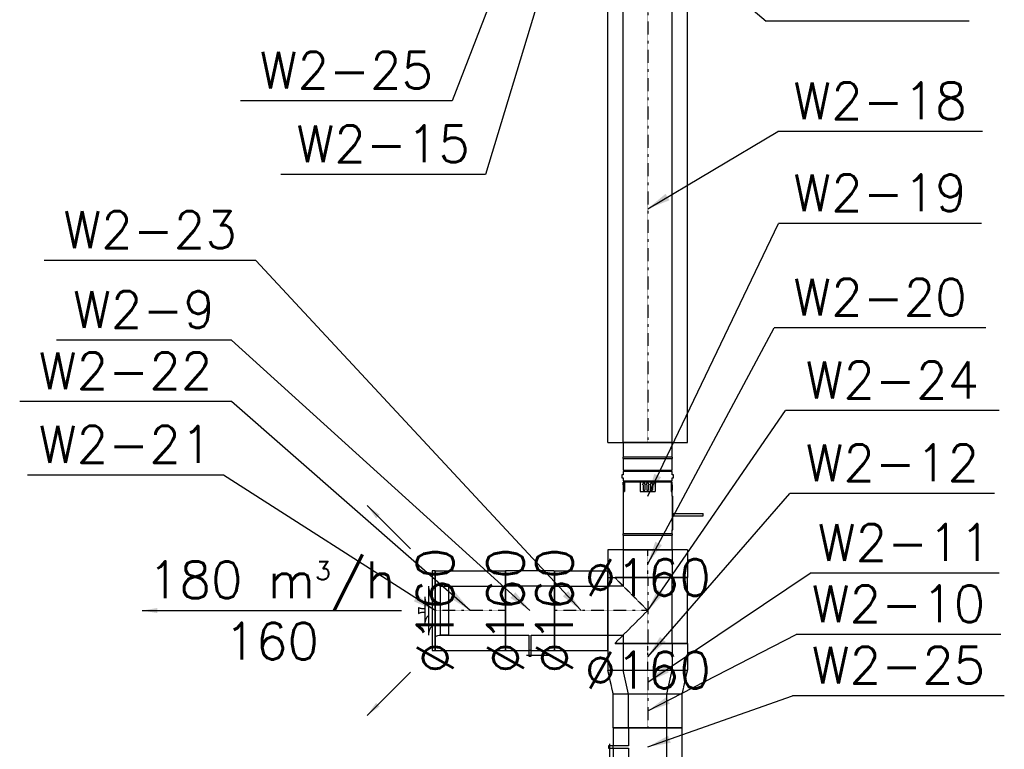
# Model space of a CAD drawing. Header units: millimetres. Extents: x -40063 to 512011, y 350190 to 687060.
# Tile 130 of 256: x 108575 to 111785, y 609105 to 611485. Entities that reach past the tile are written whole.
import ezdxf

# ---------------------------------------------------------------- set-up
doc = ezdxf.new("R2010")
doc.units = ezdxf.units.MM
doc.linetypes.add('DASHDOT', pattern=[1, 0.5, -0.25, 0, -0.25])
doc.linetypes.add('DASHED', pattern=[0.75, 0.5, -0.25])
doc.layers.get('0').update_dxf_attribs({"color": 8})
for name, color, linetype in [('FLUID-W2', 7, 'Continuous'), ('FLUID-W2-120-ARRGR', 7, 'Continuous'), ('FLUID-W2-120-DIM', 7, 'Continuous'), ('FLUID-W2-120-NUM', 7, 'Continuous'), ('FLUID-W2-INS', 7, 'Continuous'), ('FLUID-W2-SYM', 7, 'Continuous')]:
    doc.layers.add(name, color=color, linetype=linetype)
doc.styles.add('FDBES', font='simplex.shx')
doc.dimstyles.new('FDBES', dxfattribs={"dimscale": 50, "dimtxt": 4, "dimasz": 2.5, "dimexe": 0.8, "dimexo": 2, "dimgap": 1, "dimtad": 1, "dimdsep": 46, "dimtxsty": 'FDBES', "dimcen": 2.5, "dimclrd": 4, "dimclre": 5, "dimadec": 0, "dimazin": 0, "dimtfac": 1, "dimtmove": 0, "dimatfit": 3, "dimfxl": 1, "dimarcsym": 0})

# ---------------------------------------------------------------- blocks, each defined once
blk = doc.blocks.new('*U17471')
at = {"color": 243, "linetype": 'Continuous', "lineweight": -2}
for p, q in [((-762.5, 80), (-762.5, 0)), ((762.5, 0), (762.5, 80)), ((-762.5, 0), (-762.5, -80)), ((762.5, -80), (762.5, 0))]:
    blk.add_line(p, q, dxfattribs=at)
at = {"color": 0, "linetype": 'ByBlock', "lineweight": -2}
for p, q in [((762.5, 80), (-762.5, 80)), ((762.5, -80), (-762.5, -80))]:
    blk.add_line(p, q, dxfattribs=at)
at = {"layer": 'FLUID-W2-INS', "color": 243, "linetype": 'DASHED', "lineweight": -3}
for p, q in [((-762.5, 130), (-762.5, 80)), ((762.5, 130), (-762.5, 130)), ((762.5, 80), (762.5, 130)), ((-762.5, -80), (-762.5, -130)), ((762.5, -130), (762.5, -80)), ((762.5, -130), (-762.5, -130))]:
    blk.add_line(p, q, dxfattribs=at)
at = {"layer": 'FLUID-W2-SYM', "color": 243, "linetype": 'DASHDOT', "lineweight": -3}
blk.add_line((-762.5, 0), (762.5, 0), dxfattribs=at)
blk = doc.blocks.new('*U17467')
at = {"color": 243, "linetype": 'Continuous', "lineweight": -2}
for p, q in [((-114.5, 0), (-114.5, 80)), ((114.5, 80), (114.5, 0)), ((-114.5, -80), (-114.5, 0)), ((114.5, 0), (114.5, -80))]:
    blk.add_line(p, q, dxfattribs=at)
at = {"color": 0, "linetype": 'ByBlock', "lineweight": -2}
for p, q in [((97.5, 80), (-114.5, 80)), ((97.5, -80), (-114.5, -80))]:
    blk.add_line(p, q, dxfattribs=at)
at = {"layer": 'FLUID-W2-INS', "color": 243, "linetype": 'DASHED', "lineweight": -3}
for p, q in [((-114.5, 80), (-114.5, 130)), ((114.5, 130), (-114.5, 130)), ((114.5, 130), (114.5, 80)), ((-114.5, -130), (-114.5, -80)), ((114.5, -80), (114.5, -130)), ((114.5, -130), (-114.5, -130))]:
    blk.add_line(p, q, dxfattribs=at)
at = {"layer": 'FLUID-W2-SYM', "color": 243, "linetype": 'DASHDOT', "lineweight": -3}
blk.add_line((-114.5, 0), (114.5, 0), dxfattribs=at)
blk = doc.blocks.new('*U17466')
at = {"color": 0, "linetype": 'ByBlock', "lineweight": -2}
for p, q in [((0, -130), (0, 130)), ((0, 130, 0), (0, 130, -10)), ((0, 130, -10), (0, -129.8, -10)), ((0, 84.5, 1.5), (0, 85.7, 0)), ((0, 82.6, 5.1), (0, 84.5, 1.5)), ((0, 81.1, 8.9), (0, 82.6, 5.1)), ((0, 80.3, 12.9), (0, 81.1, 8.9)), ((0, 80, 17), (0, 80.3, 12.9)), ((0, -80, 17), (0, 80, 17)), ((0, 80, -22), (0, 75.1, -21.7)), ((0, 80, -22), (0, -80, -22)), ((0, 80, 17), (0, 80, 45)), ((0, -80, 45), (0, 80, 45)), ((0, 75.1, -21.7), (0, 70.3, -20.9)), ((0, 70.3, -20.9), (0, 65.6, -19.6)), ((0, 65.6, -19.6), (0, 61.1, -17.7)), ((0, 61.1, -17.7), (0, 56.9, -15.3)), ((0, 56.9, -15.3), (0, 53, -12.2)), ((0, 53, -12.2), (0, 51, -10)), ((0, 45, -34), (0, 40.1, -33.7)), ((0, 45, -34), (0, -45, -34)), ((0, 40.1, -33.7), (0, 35.3, -32.9)), ((0, 35.3, -32.9), (0, 30.6, -31.6)), ((0, 30.6, -31.6), (0, 26.1, -29.7)), ((0, 26.1, -29.7), (0, 21.9, -27.3)), ((0, 21.9, -27.3), (0, 18, -24.2)), ((0, 18, -24.2), (0, 16, -22)), ((0, 8.2, -52.5), (0, 10, -54)), ((0, 10, -54), (0, -9.8, -54)), ((0, 7.3, -50.3), (0, 8.2, -52.5)), ((0, 6.6, -47.9), (0, 7.3, -50.3)), ((0, 6.1, -45.5), (0, 6.6, -47.9)), ((0, 5.8, -43.1), (0, 6.1, -45.5)), ((0, 5.5, -40.7), (0, 5.8, -43.1)), ((0, 5.3, -38.3), (0, 5.5, -40.7)), ((0, 5.1, -35.9), (0, 5.3, -38.3)), ((0, 5, -34), (0, 5.1, -35.9)), ((0, -5.1, -35.9), (0, -5, -34)), ((0, -5.3, -38.3), (0, -5.1, -35.9)), ((0, -5.5, -40.7), (0, -5.3, -38.3)), ((0, -5.8, -43.1), (0, -5.5, -40.7)), ((0, -6.1, -45.5), (0, -5.8, -43.1)), ((0, -6.6, -47.9), (0, -6.1, -45.5)), ((0, -7.3, -50.3), (0, -6.6, -47.9)), ((0, -8.2, -52.5), (0, -7.3, -50.3)), ((0, -10, -54), (0, -8.2, -52.5)), ((0, -9.8, -54), (0, -10, -54)), ((0, -16, -22), (0, -18, -24.2)), ((0, -18, -24.2), (0, -21.9, -27.3)), ((0, -21.9, -27.3), (0, -26.1, -29.7)), ((0, -26.1, -29.7), (0, -30.6, -31.6)), ((0, -30.6, -31.6), (0, -35.3, -32.9)), ((0, -35.3, -32.9), (0, -40.1, -33.7)), ((0, -40.1, -33.7), (0, -45, -34)), ((0, -51, -10), (0, -53, -12.2)), ((0, -53, -12.2), (0, -56.9, -15.3)), ((0, -56.9, -15.3), (0, -61.1, -17.7)), ((0, -61.1, -17.7), (0, -65.6, -19.6)), ((0, -65.6, -19.6), (0, -70.3, -20.9)), ((0, -70.3, -20.9), (0, -75.1, -21.7)), ((0, -75.1, -21.7), (0, -80, -22)), ((0, -80.3, 12.9), (0, -80, 17)), ((0, -80, 45), (0, -80, 17)), ((0, -81.1, 8.9), (0, -80.3, 12.9)), ((0, -82.6, 5.1), (0, -81.1, 8.9)), ((0, -84.5, 1.5), (0, -82.6, 5.1)), ((0, -85.7, 0), (0, -84.5, 1.5)), ((0, -129.8, -10), (0, -130, -10)), ((0, -130, -10), (0, -130, 0))]:
    blk.add_line(p, q, dxfattribs=at)
blk = doc.blocks.new('*U17390')
at = {"color": 0, "linetype": 'ByBlock', "lineweight": -2}
for p, q in [((80, 0, -80), (-80, 0, -80)), ((-80, 0, 80), (-4, 0, 80)), ((-11.3, 0, 146), (0, 0, 146)), ((-4, 0, 149.2), (-3.9, 0, 149.2)), ((-4, 0, 80), (-4, 0, 149.2)), ((4, 0, 130), (-4, 0, 130)), ((-3.9, 0, 149.2), (3.9, 0, 149.2)), ((0, 0, 146), (67.9, 0, 146)), ((3.9, 0, 149.2), (4, 0, 149.2)), ((4, 0, 149.2), (4, 0, 80)), ((4, 0, 80), (80, 0, 80))]:
    blk.add_line(p, q, dxfattribs=at)
at = {"layer": 'FLUID-W2-INS', "color": 243, "linetype": 'DASHED', "lineweight": -3}
for p, q in [((80, 0, -130), (-80, 0, -130)), ((-80, 0, 130), (-40, 0, 130)), ((-80, 0, -130), (-80, 0, 130)), ((-40, 0, 130), (-4, 0, 130)), ((4, 0, 130), (40, 0, 130)), ((40, 0, 130), (80, 0, 130)), ((80, 0, 130), (80, 0, -130))]:
    blk.add_line(p, q, dxfattribs=at)
blk = doc.blocks.new('*U17391')
at = {"color": 243, "linetype": 'Continuous', "lineweight": -2}
for p, q in [((-87, 0), (-87, 80)), ((87, 80), (87, 78.5)), ((87, 78.5), (87, 15.6)), ((-87, -80), (-87, 0)), ((87, 7.9), (87, 0)), ((87, 0), (87, -78.5)), ((87, -78.5), (87, -80))]:
    blk.add_line(p, q, dxfattribs=at)
at = {"color": 0, "linetype": 'ByBlock', "lineweight": -2}
for p, q in [((87, 80), (-87, 80)), ((87, -80), (-87, -80))]:
    blk.add_line(p, q, dxfattribs=at)
at = {"layer": 'FLUID-W2-INS', "color": 243, "linetype": 'DASHED', "lineweight": -3}
for p, q in [((-87, 80), (-87, 130)), ((87, 130), (-87, 130)), ((87, 130), (87, 80)), ((87, 15.6), (87, 7.9)), ((-87, -130), (-87, -80)), ((87, -80), (87, -130)), ((87, -130), (-87, -130))]:
    blk.add_line(p, q, dxfattribs=at)
at = {"layer": 'FLUID-W2-SYM', "color": 243, "linetype": 'DASHDOT', "lineweight": -3}
blk.add_line((-87, 0), (87, 0), dxfattribs=at)
blk = doc.blocks.new('*U17465')
at = {"color": 0, "linetype": 'ByBlock', "lineweight": -2}
for p, q in [((-80, 80), (-80, 130)), ((80, 130), (80, 80)), ((-107.5, 80), (-80, 80)), ((80, 80), (107.5, 80)), ((107.5, -80), (-107.5, -80))]:
    blk.add_line(p, q, dxfattribs=at)
at = {"layer": 'FLUID-W2-INS', "color": 243, "linetype": 'DASHED', "lineweight": -3}
for p, q in [((-130, 130), (130, 130)), ((-107.5, -130), (-107.5, 107.5)), ((0, 0), (-107.5, 107.5)), ((107.5, 107.5), (0, 0)), ((107.5, 107.5), (107.5, -130)), ((-107.5, 0), (-107.6, 0)), ((107.5, -130), (-107.5, -130))]:
    blk.add_line(p, q, dxfattribs=at)
at = {"layer": 'FLUID-W2-SYM', "color": 243, "linetype": 'DASHDOT', "lineweight": -3}
for p, q in [((0, 0), (0, 130)), ((-107.5, 0), (107.5, 0))]:
    blk.add_line(p, q, dxfattribs=at)
blk = doc.blocks.new('*U17464')
at = {"color": 243, "linetype": 'Continuous', "lineweight": -2}
for p, q in [((-43.5, 80), (-43.5, 0)), ((43.5, 0), (43.5, 80)), ((-43.5, 0), (-43.5, -80)), ((43.5, -80), (43.5, 0))]:
    blk.add_line(p, q, dxfattribs=at)
at = {"color": 0, "linetype": 'ByBlock', "lineweight": -2}
for p, q in [((43.5, 80), (-43.5, 80)), ((43.5, -80), (-43.5, -80))]:
    blk.add_line(p, q, dxfattribs=at)
at = {"layer": 'FLUID-W2-INS', "color": 243, "linetype": 'DASHED', "lineweight": -3}
for p, q in [((-43.5, 130), (-43.5, 80)), ((20.8, 130), (-43.5, 130)), ((43.5, 80), (43.5, 107.2)), ((-43.5, -80), (-43.5, -130)), ((43.5, -130), (43.5, -80)), ((43.5, -130), (-43.5, -130))]:
    blk.add_line(p, q, dxfattribs=at)
at = {"layer": 'FLUID-W2-SYM', "color": 243, "linetype": 'DASHDOT', "lineweight": -3}
for p, q in [((-43.5, 0), (20.8, 0)), ((20.8, 0), (43.5, 0))]:
    blk.add_line(p, q, dxfattribs=at)
blk = doc.blocks.new('*U17395')
at = {"color": 243, "linetype": 'Continuous', "lineweight": -2}
for p, q in [((-39, 0, -80), (-39, 0, -79.9)), ((-39, 0, 80), (-39, 0, 80)), ((39, 0, -62.4), (39, 0, -62.5)), ((39, 0, 62.5), (39, 0, 62.5))]:
    blk.add_line(p, q, dxfattribs=at)
at = {"color": 0, "linetype": 'ByBlock', "lineweight": -2}
for p, q in [((39, 0, 62.5), (-39, 0, 80)), ((39, 0, -62.5), (-39, 0, -80))]:
    blk.add_line(p, q, dxfattribs=at)
at = {"layer": 'FLUID-W2-INS', "color": 243, "linetype": 'DASHED', "lineweight": -3}
for p, q in [((-39, 0, 129.9), (-39, 0, 130)), ((-39, 0, -130), (-39, 0, -129.9)), ((-39, 0, 126.4), (-39, 0, 126.7)), ((-39, 0, -118.3), (-39, 0, -80)), ((-39, 0, -79.9), (-39, 0, 80)), ((-39, 0, 80), (-39, 0, 118.3)), ((-39, 0, -126.7), (-39, 0, -126.4)), ((39, 0, 112.5), (-39, 0, 130)), ((39, 0, -112.5), (-39, 0, -130)), ((39, 0, 112.4), (39, 0, 62.5)), ((39, 0, 62.5), (39, 0, -62.4)), ((39, 0, -62.5), (39, 0, -112.4)), ((39, 0, -112.4), (39, 0, -112.5)), ((39, 0, 112.5), (39, 0, 112.4))]:
    blk.add_line(p, q, dxfattribs=at)
at = {"layer": 'FLUID-W2-SYM', "color": 243, "linetype": 'DASHDOT', "lineweight": -3}
blk.add_line((-39, 0), (39, 0), dxfattribs=at)
blk = doc.blocks.new('*U17396')
at = {"color": 243, "linetype": 'Continuous', "lineweight": -2}
for p, q in [((-55, 62.5), (-55, 0)), ((55, 0), (55, 62.5)), ((-55, 0), (-55, -62.5)), ((55, -62.5), (55, 0))]:
    blk.add_line(p, q, dxfattribs=at)
at = {"color": 0, "linetype": 'ByBlock', "lineweight": -2}
for p, q in [((55, 62.5), (-55, 62.5)), ((55, -62.5), (-55, -62.5))]:
    blk.add_line(p, q, dxfattribs=at)
at = {"layer": 'FLUID-W2-INS', "color": 243, "linetype": 'DASHED', "lineweight": -3}
for p, q in [((-55, 112.5), (-55, 62.5)), ((55, 112.5), (-55, 112.5)), ((55, 62.5), (55, 112.5)), ((-55, -62.5), (-55, -112.5)), ((55, -112.5), (55, -62.5)), ((55, -112.5), (-55, -112.5))]:
    blk.add_line(p, q, dxfattribs=at)
at = {"layer": 'FLUID-W2-SYM', "color": 243, "linetype": 'DASHDOT', "lineweight": -3}
blk.add_line((-55, 0), (55, 0), dxfattribs=at)
blk = doc.blocks.new('*U17392')
at = {"color": 0, "linetype": 'ByBlock', "lineweight": -2}
for p, q in [((62.5, 0, -62.5), (-62.5, 0, -62.5)), ((-62.5, 0, 62.5), (-4, 0, 62.5)), ((-10.1, 0, 125), (-1.2, 0, 125)), ((-4, 0, 127.5), (4, 0, 127.5)), ((-4, 0, 62.5), (-4, 0, 127.5)), ((4, 0, 112.5), (-4, 0, 112.5)), ((-1.2, 0, 125), (51.8, 0, 125)), ((4, 0, 127.5), (4, 0, 62.5)), ((4, 0, 62.5), (62.5, 0, 62.5))]:
    blk.add_line(p, q, dxfattribs=at)
at = {"layer": 'FLUID-W2-INS', "color": 243, "linetype": 'DASHED', "lineweight": -3}
for p, q in [((62.5, 0, -112.5), (-62.5, 0, -112.5)), ((-62.5, 0, 112.5), (-31.2, 0, 112.5)), ((-62.5, 0, -112.5), (-62.5, 0, 112.5)), ((-31.2, 0, 112.5), (-4, 0, 112.5)), ((4, 0, 112.5), (31.2, 0, 112.5)), ((31.2, 0, 112.5), (62.5, 0, 112.5)), ((62.5, 0, 112.5), (62.5, 0, -112.5))]:
    blk.add_line(p, q, dxfattribs=at)
blk = doc.blocks.new('*U17460')
at = {"color": 0, "linetype": 'ByBlock', "lineweight": -2}
for p, q in [((-127.5, 80), (-175, 80)), ((-175, 80), (-175, 79.6)), ((-175, 79.6), (-175, -79.6)), ((-122.5, 81.2), (-127.5, 81.2)), ((-127.5, 81.2), (-127.5, 80.9)), ((-127.5, 80.9), (-127.5, 0)), ((-122.5, 0), (-122.5, 81.2)), ((19.4, 80), (-122.5, 80)), ((45.5, 0), (45.5, 80)), ((50.5, 78.8), (45.5, 78.8)), ((60, 80), (50.5, 80)), ((50.5, 80), (50.5, 79.6)), ((50.5, 79.6), (50.5, 0)), ((70, 84), (60, 84)), ((60, 84), (60, 80)), ((70, 80), (70, 84)), ((80.5, 80), (70, 80)), ((80.5, 0), (80.5, 80)), ((85.5, 78.8), (80.5, 78.8)), ((122.5, 80), (85.5, 80)), ((85.5, 80), (85.5, 79.6)), ((85.5, 79.6), (85.5, 0)), ((127.5, 81.2), (122.5, 81.2)), ((122.5, 81.2), (122.5, 80.9)), ((122.5, 80.9), (122.5, 0)), ((127.5, 0), (127.5, 81.2)), ((175, 80), (127.5, 80)), ((175, -80), (175, 80)), ((-127.5, 0), (-127.5, -80.9)), ((-122.5, -81.2), (-122.5, 0)), ((45.5, -80), (45.5, 0)), ((50.5, 0), (50.5, -79.6)), ((80.5, -80), (80.5, 0)), ((85.5, 0), (85.5, -79.6)), ((122.5, 0), (122.5, -80.9)), ((127.5, -81.2), (127.5, 0)), ((-175, -79.6), (-175, -80)), ((-175, -80), (-127.5, -80)), ((-127.5, -80.9), (-127.5, -81.2)), ((-127.5, -81.2), (-122.5, -81.2)), ((-122.5, -80), (-110, -80)), ((0, -80), (-110, -80)), ((-110, -80), (-110, -82)), ((-110, -82), (0, -82)), ((-64, -82), (-64, -181)), ((-56, -82), (-56, -181)), ((0, -80), (19.4, -80)), ((0, -80), (0, -82)), ((45.5, -78.8), (50.5, -78.8)), ((50.5, -79.6), (50.5, -80)), ((50.5, -80), (60, -80)), ((60, -80), (60, -84)), ((60, -84), (70, -84)), ((70, -80), (80.5, -80)), ((70, -84), (70, -80)), ((80.5, -78.8), (85.5, -78.8)), ((85.5, -79.6), (85.5, -80)), ((85.5, -80), (122.5, -80)), ((122.5, -80.9), (122.5, -81.2)), ((122.5, -81.2), (127.5, -81.2)), ((127.5, -80), (175, -80)), ((-64, -181), (-56, -181))]:
    blk.add_line(p, q, dxfattribs=at)
at = {"color": 243, "linetype": 'Continuous', "lineweight": -3}
for p, q in [((15, 80), (15, 76.1)), ((50, 76.1), (15, 76.1)), ((36.9, 80), (19.4, 80)), ((19.4, 79.5), (19.4, 78.6)), ((36.9, 79.5), (19.4, 79.5)), ((36.9, 78.6), (19.4, 78.6)), ((36.9, 80), (45.6, 80)), ((36.9, 79.8), (45.6, 79)), ((36.9, 78.2), (45.6, 79)), ((36.9, 78.2), (36.9, 78.6)), ((36.9, 78.2), (36.9, 78.6)), ((50, 80), (50, 76.1)), ((50, 24.6), (15, 24.6)), ((15, 24.6), (15, -24.6)), ((19.4, 15.4), (19.4, 9.5)), ((36.9, 15.4), (19.4, 15.4)), ((36.9, 9.5), (19.4, 9.5)), ((19.4, 3), (19.4, -3)), ((36.9, 3), (19.4, 3)), ((36.9, 17.4), (45.6, 12.4)), ((36.9, 7.5), (45.6, 12.4)), ((36.9, 7.5), (36.9, 9.5)), ((36.9, 7.5), (36.9, 9.5)), ((36.9, 5), (45.6, 0)), ((36.9, -5), (45.6, 0)), ((50, 24.6), (50, -24.6)), ((50, -24.6), (15, -24.6)), ((36.9, -3), (19.4, -3)), ((19.4, -9.5), (19.4, -15.4)), ((36.9, -9.5), (19.4, -9.5)), ((36.9, -15.4), (19.4, -15.4)), ((36.9, -5), (36.9, -3)), ((36.9, -5), (36.9, -3)), ((36.9, -7.5), (45.6, -12.4)), ((36.9, -17.4), (45.6, -12.4)), ((36.9, -17.4), (36.9, -15.4)), ((36.9, -17.4), (36.9, -15.4)), ((50, -76.1), (15, -76.1)), ((15, -76.1), (15, -80)), ((19.4, -79.5), (19.4, -78.6)), ((36.9, -78.6), (19.4, -78.6)), ((36.9, -79.5), (19.4, -79.5)), ((36.9, -80), (19.4, -80)), ((36.9, -78.2), (36.9, -78.6)), ((36.9, -78.2), (36.9, -78.6)), ((36.9, -78.2), (45.6, -79)), ((36.9, -79.8), (45.6, -79)), ((36.9, -80), (45.6, -80)), ((50, -76.1), (50, -80))]:
    blk.add_line(p, q, dxfattribs=at)
blk = doc.blocks.new('*U17403')
at = {"color": 243, "linetype": 'Continuous', "lineweight": -2}
for p, q in [((-45, 80), (-45, 0)), ((45, 0), (45, 80)), ((-45, 0), (-45, -80)), ((45, -80), (45, 0))]:
    blk.add_line(p, q, dxfattribs=at)
at = {"color": 0, "linetype": 'ByBlock', "lineweight": -2}
for p, q in [((45, 80), (-45, 80)), ((45, -80), (-45, -80))]:
    blk.add_line(p, q, dxfattribs=at)
at = {"layer": 'FLUID-W2-INS', "color": 243, "linetype": 'DASHED', "lineweight": -3}
for p, q in [((-45, 130), (-45, 80)), ((45, 130), (-22.6, 130)), ((45, 80), (45, 130)), ((-45, -80), (-45, -130)), ((45, -130), (45, -80)), ((45, -130), (-45, -130))]:
    blk.add_line(p, q, dxfattribs=at)
at = {"layer": 'FLUID-W2-SYM', "color": 243, "linetype": 'DASHDOT', "lineweight": -3}
for p, q in [((-45, 0), (-22.6, 0)), ((-22.6, 0), (45, 0))]:
    blk.add_line(p, q, dxfattribs=at)
blk = doc.blocks.new('*U17410')
at = {"color": 7}
blk.add_leader([(141.4, -141.4), (0, 0)], dimstyle='FDBES', override={"dimscale": 20, "dimclrd": 7}, dxfattribs=at)
blk = doc.blocks.new('*U17411')
at = {"color": 7}
blk.add_leader([(-141.4, -141.4), (0, 0)], dimstyle='FDBES', override={"dimscale": 20, "dimclrd": 7}, dxfattribs=at)
blk = doc.blocks.new('*U17409')
at = {"color": 7, "insert": (0, -422.9), "char_height": 120, "attachment_point": 5, "rotation": 90, "style": 'FDBES'}
blk.add_mtext('180 m{\\A2;\\H0.5x;3}/h\\P160', dxfattribs=at)
at = {"color": 7}
blk.add_leader([(0, -845.7), (0, 0)], dimstyle='FDBES', override={"dimscale": 20, "dimclrd": 7}, dxfattribs=at)
blk = doc.blocks.new('*U17524')
at = {"color": 7}
blk.add_line((1162.6, 166.7), (472.3, 166.7), dxfattribs=at)
at = {"color": 7, "insert": (817.4, 166.7), "char_height": 120, "attachment_point": 5, "style": 'FDBES'}
blk.add_mtext('W2-25\\P ', dxfattribs=at)
at = {"color": 7}
blk.add_leader([(0, 0), (472.3, 166.7)], dimstyle='FDBES', override={"dimscale": 30, "dimclrd": 7, "dimclre": 7}, dxfattribs=at)
blk = doc.blocks.new('*U17525')
at = {"color": 7}
blk.add_line((1151.1, 249.2), (483.7, 249.2), dxfattribs=at)
at = {"color": 7, "insert": (817.4, 249.2), "char_height": 120, "attachment_point": 5, "style": 'FDBES'}
blk.add_mtext('W2-10\\P ', dxfattribs=at)
at = {"color": 7}
blk.add_leader([(0, 0), (483.7, 249.2)], dimstyle='FDBES', override={"dimscale": 30, "dimclrd": 7, "dimclre": 7}, dxfattribs=at)
blk = doc.blocks.new('*U17526')
at = {"color": 7}
blk.add_line((1145.4, 355.2), (529.4, 355.2), dxfattribs=at)
at = {"color": 7, "insert": (837.4, 355.2), "char_height": 120, "attachment_point": 5, "style": 'FDBES'}
blk.add_mtext('W2-11\\P ', dxfattribs=at)
at = {"color": 7}
blk.add_leader([(0, 0), (529.4, 355.2)], dimstyle='FDBES', override={"dimscale": 30, "dimclrd": 7, "dimclre": 7}, dxfattribs=at)
blk = doc.blocks.new('*U17527')
at = {"color": 7}
blk.add_line((1131.1, 532.7), (463.7, 532.7), dxfattribs=at)
at = {"color": 7, "insert": (797.4, 532.7), "char_height": 120, "attachment_point": 5, "style": 'FDBES'}
blk.add_mtext('W2-12\\P ', dxfattribs=at)
at = {"color": 7}
blk.add_leader([(0, 0), (463.7, 532.7)], dimstyle='FDBES', override={"dimscale": 30, "dimclrd": 7, "dimclre": 7}, dxfattribs=at)
blk = doc.blocks.new('*U17528')
at = {"color": 7}
blk.add_line((1145.4, 651.9), (449.4, 651.9), dxfattribs=at)
at = {"color": 7, "insert": (797.4, 651.9), "char_height": 120, "attachment_point": 5, "style": 'FDBES'}
blk.add_mtext('W2-24\\P ', dxfattribs=at)
at = {"color": 7}
blk.add_leader([(0, 0), (449.4, 651.9)], dimstyle='FDBES', override={"dimscale": 30, "dimclrd": 7, "dimclre": 7}, dxfattribs=at)
blk = doc.blocks.new('*U17529')
at = {"color": 7}
blk.add_line((-1060.4, 1141.9), (-1750.7, 1141.9), dxfattribs=at)
at = {"color": 7, "insert": (-1405.6, 1141.9), "char_height": 120, "attachment_point": 5, "style": 'FDBES'}
blk.add_mtext('W2-23\\P ', dxfattribs=at)
at = {"color": 7}
blk.add_leader([(0, 0), (-1060.4, 1141.9)], dimstyle='FDBES', override={"dimscale": 30, "dimclrd": 7, "dimclre": 7}, dxfattribs=at)
blk = doc.blocks.new('*U17530')
at = {"color": 7}
blk.add_line((-973.4, 881.9), (-1543.7, 881.9), dxfattribs=at)
at = {"color": 7, "insert": (-1258.5, 881.9), "char_height": 120, "attachment_point": 5, "style": 'FDBES'}
blk.add_mtext('W2-9\\P ', dxfattribs=at)
at = {"color": 7}
blk.add_leader([(0, 0), (-973.4, 881.9)], dimstyle='FDBES', override={"dimscale": 30, "dimclrd": 7, "dimclre": 7}, dxfattribs=at)
blk = doc.blocks.new('*U17531')
at = {"color": 7}
blk.add_line((-778.9, 681.9), (-1469.2, 681.9), dxfattribs=at)
at = {"color": 7, "insert": (-1124, 681.9), "char_height": 120, "attachment_point": 5, "style": 'FDBES'}
blk.add_mtext('W2-22\\P ', dxfattribs=at)
at = {"color": 7}
blk.add_leader([(0, 0), (-778.9, 681.9)], dimstyle='FDBES', override={"dimscale": 30, "dimclrd": 7, "dimclre": 7}, dxfattribs=at)
blk = doc.blocks.new('*U17532')
at = {"color": 7}
blk.add_line((-690.1, 441.9), (-1329, 441.9), dxfattribs=at)
at = {"color": 7, "insert": (-1009.5, 441.9), "char_height": 120, "attachment_point": 5, "style": 'FDBES'}
blk.add_mtext('W2-21\\P ', dxfattribs=at)
at = {"color": 7}
blk.add_leader([(0, 0), (-690.1, 441.9)], dimstyle='FDBES', override={"dimscale": 30, "dimclrd": 7, "dimclre": 7}, dxfattribs=at)
blk = doc.blocks.new('*U17533')
at = {"color": 7}
blk.add_line((1102.6, 769.3), (412.3, 769.3), dxfattribs=at)
at = {"color": 7, "insert": (757.4, 769.3), "char_height": 120, "attachment_point": 5, "style": 'FDBES'}
blk.add_mtext('W2-20\\P ', dxfattribs=at)
at = {"color": 7}
blk.add_leader([(0, 0), (412.3, 769.3)], dimstyle='FDBES', override={"dimscale": 30, "dimclrd": 7, "dimclre": 7}, dxfattribs=at)
blk = doc.blocks.new('*U17534')
at = {"color": 7}
blk.add_line((1088.3, 889.2), (426.6, 889.2), dxfattribs=at)
at = {"color": 7, "insert": (757.4, 889.2), "char_height": 120, "attachment_point": 5, "style": 'FDBES'}
blk.add_mtext('W2-19\\P ', dxfattribs=at)
at = {"color": 7}
blk.add_leader([(0, 0), (426.6, 889.2)], dimstyle='FDBES', override={"dimscale": 30, "dimclrd": 7, "dimclre": 7}, dxfattribs=at)
blk = doc.blocks.new('*U17535')
at = {"color": 7}
blk.add_line((1091.1, 251.8), (423.7, 251.8), dxfattribs=at)
at = {"color": 7, "insert": (757.4, 251.8), "char_height": 120, "attachment_point": 5, "style": 'FDBES'}
blk.add_mtext('W2-18\\P ', dxfattribs=at)
at = {"color": 7}
blk.add_leader([(0, 0), (423.7, 251.8)], dimstyle='FDBES', override={"dimscale": 30, "dimclrd": 7, "dimclre": 7}, dxfattribs=at)
blk = doc.blocks.new('*U17536')
at = {"color": 7}
blk.add_line((1048.3, -326.1), (386.6, -326.1), dxfattribs=at)
at = {"color": 7, "insert": (717.4, -326.1), "char_height": 120, "attachment_point": 5, "style": 'FDBES'}
blk.add_mtext('W2-19\\P ', dxfattribs=at)
at = {"color": 7}
blk.add_leader([(0, 0), (386.6, -326.1)], dimstyle='FDBES', override={"dimscale": 30, "dimclrd": 7, "dimclre": 7}, dxfattribs=at)
blk = doc.blocks.new('*U17539')
at = {"color": 7}
blk.add_line((-365.9, -1206.6), (-1033.3, -1206.6), dxfattribs=at)
at = {"color": 7, "insert": (-699.6, -1206.6), "char_height": 120, "attachment_point": 5, "style": 'FDBES'}
blk.add_mtext('W2-15\\P ', dxfattribs=at)
at = {"color": 7}
blk.add_leader([(0, 0), (-365.9, -1206.6)], dimstyle='FDBES', override={"dimscale": 30, "dimclrd": 7, "dimclre": 7}, dxfattribs=at)
blk = doc.blocks.new('*U17540')
at = {"color": 7}
blk.add_line((-373.9, -966.6), (-1064.2, -966.6), dxfattribs=at)
at = {"color": 7, "insert": (-719.1, -966.6), "char_height": 120, "attachment_point": 5, "style": 'FDBES'}
blk.add_mtext('W2-25\\P ', dxfattribs=at)
at = {"color": 7}
blk.add_leader([(0, 0), (-373.9, -966.6)], dimstyle='FDBES', override={"dimscale": 30, "dimclrd": 7, "dimclre": 7}, dxfattribs=at)

msp = doc.modelspace()

# ---------------------------------------------------------------- block references
at = {"layer": 'FLUID-W2', "color": 243, "linetype": 'Continuous'}
for name, p, rotation in [('*U17471', (110622.58005, 610868.24076), 270), ('*U17460', (110622.58005, 609930.81743), 89.99999999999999), ('*U17403', (110622.58005, 609710.68534), 90.00000000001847), ('*U17464', (110622.58005, 609407.30326), 90), ('*U17396', (110622.58005, 609230.77278, 17.5), 270)]:
    msp.add_blockref(name, p, dxfattribs=dict(at, rotation=rotation))
at = {"layer": 'FLUID-W2', "color": 243, "linetype": 'Continuous', "extrusion": (1, 0, -1.60812e-16), "rotation": 270}
msp.add_blockref('*U17466', (609558.05326, 0, 109929.54868), dxfattribs=at)
at = {"layer": 'FLUID-W2', "color": 243, "linetype": 'Continuous', "extrusion": (-1.22465e-16, 0, -1)}
msp.add_blockref('*U17467', (-110044.04868, 609558.05326), dxfattribs=at)
at = {"layer": 'FLUID-W2', "color": 243, "linetype": 'Continuous', "extrusion": (0, -1, 6.12323e-17)}
msp.add_blockref('*U17390', (110238.54868, 0, -609558.05326), dxfattribs=at)
at = {"layer": 'FLUID-W2', "color": 243, "linetype": 'Continuous', "extrusion": (1.22465e-16, 0, -1)}
msp.add_blockref('*U17391', (-110405.56437, 609558.05326), dxfattribs=at)
at = {"layer": 'FLUID-W2', "color": 243, "linetype": 'Continuous', "extrusion": (2.44929e-16, -1.22465e-16, -1), "rotation": 270}
msp.add_blockref('*U17465', (-110622.58005, 609558.05326), dxfattribs=at)
at = {"layer": 'FLUID-W2', "color": 243, "linetype": 'Continuous', "extrusion": (1, -1.83697e-16, -1.60812e-16), "rotation": 180}
msp.add_blockref('*U17395', (609324.80326, 0, 110622.58005), dxfattribs=at)
at = {"layer": 'FLUID-W2', "color": 243, "linetype": 'Continuous', "extrusion": (-1, 1.83697e-16, -6.12323e-17)}
msp.add_blockref('*U17392', (-609113.27278, 17.5, -110622.58005), dxfattribs=at)
at = {"layer": 'FLUID-W2-120-ARRGR', "rotation": 270}
for name, p in [('*U17411', (109848.838, 609758.76393)), ('*U17409', (109819.54868, 609558.05326)), ('*U17410', (109848.838, 609357.34258))]:
    msp.add_blockref(name, p, dxfattribs=at)
at = {"layer": 'FLUID-W2-120-NUM', "linetype": 'ByBlock'}
for name, p in [('*U17540', (110359.08005, 612186.63771)), ('*U17539', (110459.58005, 612186.63771)), ('*U17536', (110622.58005, 611806.13771)), ('*U17535', (110622.58005, 610868.24076)), ('*U17534', (110622.58005, 609930.81743)), ('*U17529', (110405.56437, 609558.05326)), ('*U17533', (110622.58005, 609710.68534)), ('*U17530', (110238.54868, 609558.05326)), ('*U17531', (110044.04868, 609558.05326)), ('*U17528', (110622.58005, 609558.05326)), ('*U17532', (109929.54868, 609558.05326)), ('*U17527', (110622.58005, 609407.30326)), ('*U17526', (110622.58005, 609324.80326)), ('*U17525', (110622.58005, 609230.77278, 17.5)), ('*U17524', (110622.58005, 609113.27278, 17.5))]:
    msp.add_blockref(name, p, dxfattribs=at)

# ---------------------------------------------------------------- texts
at = {"layer": 'FLUID-W2-120-DIM', "color": 7, "char_height": 120, "attachment_point": 5, "rotation": 90, "style": 'FDBES'}
for insert in [(109929.54868, 609558.05326), (110158.54868, 609558.05326), (110318.56437, 609558.05326)]:
    msp.add_mtext('∅160\\P', dxfattribs=dict(at, insert=insert))
at = {"layer": 'FLUID-W2-120-DIM', "color": 7, "char_height": 120, "attachment_point": 5, "style": 'FDBES'}
for insert in [(110622.58005, 609665.55326), (110622.58005, 609363.80326)]:
    msp.add_mtext('∅160\\P', dxfattribs=dict(at, insert=insert))

doc.saveas('drawing.dxf')
